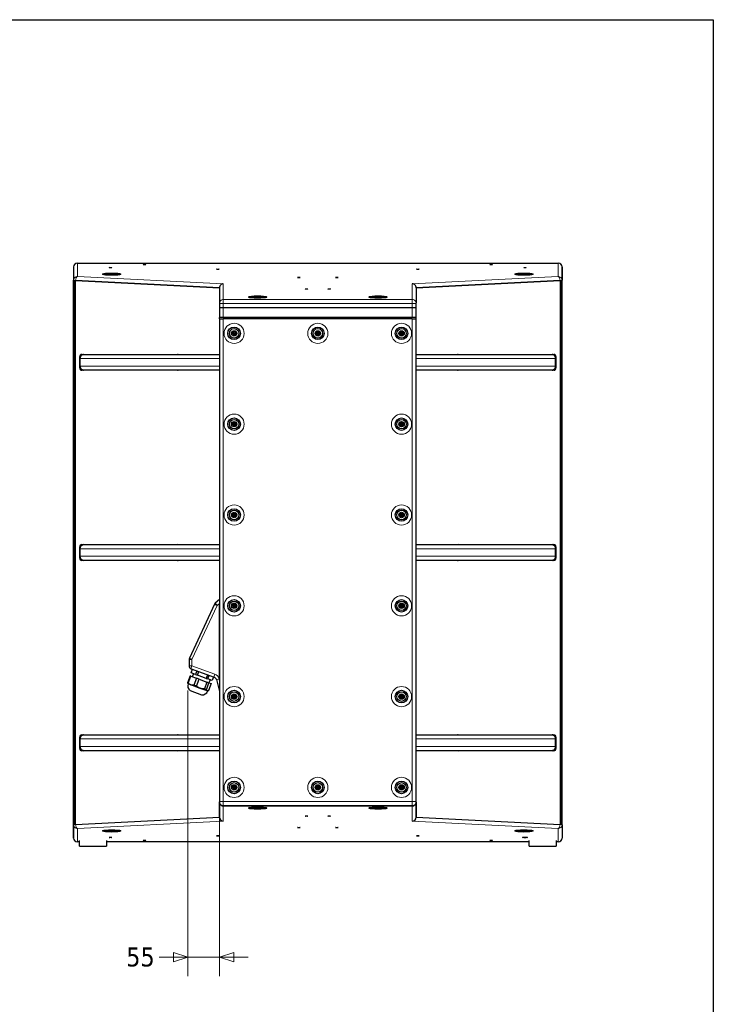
# Model space of a CAD drawing. Header units: millimetres. Extents: x -2236 to 4365, y 90 to 3088.
# Tile 39 of 39: x 3271 to 4365, y 1507 to 3060. Entities that reach past the tile are written whole.
import ezdxf

# ---------------------------------------------------------------- set-up
doc = ezdxf.new("R2010")
doc.units = ezdxf.units.MM
doc.header["$LTSCALE"] = 15
doc.layers.add('Border (ISO)', color=7, linetype='Continuous', lineweight=25)
doc.layers.add('Visibile (ISO)', color=7, linetype='Continuous', lineweight=25)
doc.layers.add('Quota (ISO)', color=7, linetype='Continuous', lineweight=15, true_color=0x008000)
doc.layers.add('Visibile sottile (ISO)', color=9, linetype='Continuous', lineweight=18, true_color=0x808080)
doc.styles.add('Testo nota (ISO)', font='tahoma.ttf')
doc.dimstyles.new('Default (ISO)', dxfattribs={"dimscale": 15, "dimtxt": 2, "dimasz": 1.5, "dimexe": 2, "dimexo": 0.5, "dimgap": 0.5, "dimtad": 1, "dimtoh": 1, "dimrnd": 1e-08, "dimtxsty": 'Testo nota (ISO)', "dimblk": 'Filled-1', "dimcen": 0.09, "dimdle": 10, "dimclrd": 256, "dimclre": 256, "dimclrt": 256, "dimazin": 2, "dimtfac": 0.75, "dimtmove": 0, "dimatfit": 3, "dimfxl": 0, "dimtolj": 1, "dimtzin": 0, "dimlwd": -1, "dimlwe": -1, "dimarcsym": 0})

# ---------------------------------------------------------------- blocks, each defined once
blk = doc.blocks.new('Bordi Bordo di default')
at = {"layer": 'Border (ISO)', "flags": 128}
blk.add_lwpolyline([(6, 6), (6, 204), (291, 204), (291, 6), (6, 6)], dxfattribs=at)
blk = doc.blocks.new('Filled-1')
at = {"color": 0}
for p, q in [((0, 0), (-1, 0.333)), ((-1, 0.333), (-1, -0.333)), ((-1, 0), (0, 0)), ((-1, -0.333), (0, 0))]:
    blk.add_line(p, q, dxfattribs=at)
at = {"color": 0, "flags": 128}
blk.add_lwpolyline([(-1, -0.333), (0, 0), (-1, 0.333), (-1, -0.333)], dxfattribs=at)
at = {"color": 0}
blk.add_solid([(-1, -0.333), (0, 0), (-1, 0.333), (-1, -0.333)], dxfattribs=at)
blk = doc.blocks.new('*D35')
at = {"layer": 'Defpoints', "color": 0, "transparency": 16777216}
for p in [(3536.3, 2009.4), (3586.4, 1826.9), (3586.4, 1581.7)]:
    blk.add_point(p, dxfattribs=at)
at = {"layer": 'Quota (ISO)', "transparency": 16777216}
for p, q in [((3536.3, 2001.9), (3536.3, 1551.7)), ((3586.4, 1819.4), (3586.4, 1551.7)), ((3513.8, 1581.7), (3491.3, 1581.7)), ((3586.4, 1581.7), (3536.3, 1581.7)), ((3608.9, 1581.7), (3631.4, 1581.7))]:
    blk.add_line(p, q, dxfattribs=at)
at = {"layer": 'Quota (ISO)', "transparency": 16777216, "xscale": 22.5, "yscale": 22.5, "zscale": 22.5}
blk.add_blockref('Filled-1', (3536.3, 1581.7), dxfattribs=at)
at = {"layer": 'Quota (ISO)', "transparency": 16777216, "xscale": 22.5, "yscale": 22.5, "zscale": 22.5, "rotation": 180}
blk.add_blockref('Filled-1', (3586.4, 1581.7), dxfattribs=at)
at = {"layer": 'Quota (ISO)', "transparency": 16777216, "insert": (3428, 1581.7), "char_height": 30, "attachment_point": 4, "style": 'Testo nota (ISO)'}
blk.add_mtext('\\A1; 55', dxfattribs=at)

msp = doc.modelspace()

# ---------------------------------------------------------------- linework, layer by layer
at = {"layer": 'Visibile (ISO)'}
for p, q in [((3362.444, 2676.202), (4120.444, 2676.202)), ((3356.444, 2670.202), (3356.444, 2649.154)), ((3356.444, 2670.2), (3356.444, 2649.156)), ((3402.479, 2658.88), (3411.545, 2658.88)), ((3411.545, 2658.706), (3402.479, 2658.706)), ((3402.828, 2658.358), (3402.497, 2658.686)), ((3421.343, 2658.88), (3430.408, 2658.88)), ((3430.408, 2658.706), (3421.343, 2658.706)), ((3430.06, 2658.358), (3430.39, 2658.686)), ((4052.479, 2658.88), (4061.545, 2658.88)), ((4061.545, 2658.706), (4052.479, 2658.706)), ((4052.828, 2658.358), (4052.497, 2658.686)), ((4071.343, 2658.88), (4080.408, 2658.88)), ((4080.408, 2658.706), (4071.343, 2658.706)), ((4080.06, 2658.358), (4080.39, 2658.686)), ((4126.444, 2649.154), (4126.444, 2670.202)), ((4126.444, 2670.2), (4126.444, 2649.156)), ((3356.444, 1790.342), (3356.444, 2649.154)), ((3357.247, 2648.893), (3357.247, 1790.603)), ((3357.247, 2648.893), (3357.247, 1790.603)), ((3359.435, 2648.702), (3586.444, 2637.235)), ((3586.444, 2637.235), (3359.444, 2648.701)), ((3896.444, 2637.235), (4123.452, 2648.702)), ((4123.444, 2648.701), (3896.444, 2637.235)), ((4125.64, 2648.893), (4125.64, 1790.603)), ((4125.64, 1790.603), (4125.64, 2648.893)), ((4126.444, 1790.342), (4126.444, 2649.154)), ((3586.444, 2637.235), (3586.444, 2613.374)), ((3586.444, 2637.235), (3586.444, 2613.42)), ((3896.444, 2637.235), (3896.444, 2613.374)), ((3896.444, 2637.235), (3896.444, 2613.42)), ((3586.444, 2613.374), (3586.444, 2612.633)), ((3586.444, 2612.633), (3586.444, 2606.61)), ((3632.479, 2622.747), (3641.545, 2622.747)), ((3641.545, 2622.573), (3632.479, 2622.573)), ((3632.828, 2622.225), (3632.497, 2622.553)), ((3651.343, 2622.747), (3660.408, 2622.747)), ((3660.408, 2622.573), (3651.343, 2622.573)), ((3660.06, 2622.225), (3660.39, 2622.553)), ((3822.479, 2622.747), (3831.545, 2622.747)), ((3831.545, 2622.573), (3822.479, 2622.573)), ((3822.828, 2622.225), (3822.497, 2622.553)), ((3841.343, 2622.747), (3850.408, 2622.747)), ((3850.408, 2622.573), (3841.343, 2622.573)), ((3850.06, 2622.225), (3850.39, 2622.553)), ((3896.444, 2612.633), (3896.444, 2613.374)), ((3896.444, 2606.61), (3896.444, 2612.633)), ((3586.444, 2606.61), (3586.444, 2590.338)), ((3592.444, 2606.085), (3890.444, 2606.085)), ((3592.444, 2606.085), (3890.444, 2606.085)), ((3896.444, 2590.338), (3896.444, 2606.61)), ((3586.444, 2588.338), (3586.444, 2590.338)), ((3592.444, 2590.338), (3586.444, 2590.338)), ((3586.444, 2588.338), (3592.444, 2588.338)), ((3586.444, 2588.338), (3586.444, 1826.863)), ((3890.444, 2590.338), (3592.444, 2590.338)), ((3890.444, 2588.338), (3592.444, 2588.338)), ((3595.444, 2588.338), (3595.444, 2590.338)), ((3598.444, 2588.338), (3598.444, 2590.338)), ((3639.444, 2590.338), (3639.444, 2588.338)), ((3653.444, 2590.338), (3653.444, 2588.338)), ((3722.921, 2590.338), (3723.694, 2589.568)), ((3723.694, 2589.568), (3723.986, 2590.338)), ((3724.444, 2590.338), (3723.694, 2589.568)), ((3758.421, 2590.338), (3759.194, 2589.568)), ((3759.194, 2589.568), (3759.486, 2590.338)), ((3759.944, 2590.338), (3759.194, 2589.568)), ((3829.444, 2590.338), (3829.444, 2588.338)), ((3843.444, 2590.338), (3843.444, 2588.338)), ((3884.444, 2588.338), (3884.444, 2590.338)), ((3887.444, 2588.338), (3887.444, 2590.338)), ((3896.444, 2590.338), (3890.444, 2590.338)), ((3890.444, 2588.338), (3896.444, 2588.338)), ((3896.444, 2588.338), (3896.444, 2590.338)), ((3896.444, 1826.863), (3896.444, 2588.338)), ((3607.182, 2565.803), (3608.715, 2567.53)), ((3607.91, 2563.612), (3607.182, 2565.803)), ((3610.172, 2563.147), (3607.91, 2563.612)), ((3608.715, 2567.53), (3610.977, 2567.065)), ((3611.706, 2564.873), (3610.172, 2563.147)), ((3610.977, 2567.065), (3611.706, 2564.873)), ((3739.182, 2565.803), (3740.715, 2567.53)), ((3739.91, 2563.612), (3739.182, 2565.803)), ((3742.172, 2563.147), (3739.91, 2563.612)), ((3740.715, 2567.53), (3742.977, 2567.065)), ((3743.706, 2564.873), (3742.172, 2563.147)), ((3742.977, 2567.065), (3743.706, 2564.873)), ((3871.182, 2565.803), (3872.715, 2567.53)), ((3871.91, 2563.612), (3871.182, 2565.803)), ((3874.172, 2563.147), (3871.91, 2563.612)), ((3872.715, 2567.53), (3874.977, 2567.065)), ((3875.706, 2564.873), (3874.172, 2563.147)), ((3874.977, 2567.065), (3875.706, 2564.873)), ((3369.128, 2532.248), (3520.329, 2532.248)), ((3586.444, 2531.748), (3371.784, 2531.748)), ((4111.103, 2531.748), (3896.444, 2531.748)), ((3962.558, 2532.248), (4113.759, 2532.248)), ((3366.011, 2510.848), (3366.011, 2528.648)), ((3366.444, 2525.748), (3366.444, 2513.748)), ((4116.444, 2513.748), (4116.444, 2525.748)), ((4116.877, 2528.648), (4116.877, 2510.848)), ((3520.329, 2507.248), (3369.128, 2507.248)), ((3371.784, 2507.748), (3586.444, 2507.748)), ((3896.444, 2507.748), (4111.103, 2507.748)), ((4113.759, 2507.248), (3962.558, 2507.248)), ((3607.182, 2422.603), (3608.715, 2424.33)), ((3607.91, 2420.412), (3607.182, 2422.603)), ((3608.715, 2424.33), (3610.977, 2423.865)), ((3610.977, 2423.865), (3611.706, 2421.673)), ((3871.182, 2422.603), (3872.715, 2424.33)), ((3871.91, 2420.412), (3871.182, 2422.603)), ((3872.715, 2424.33), (3874.977, 2423.865)), ((3874.977, 2423.865), (3875.706, 2421.673)), ((3610.172, 2419.947), (3607.91, 2420.412)), ((3611.706, 2421.673), (3610.172, 2419.947)), ((3874.172, 2419.947), (3871.91, 2420.412)), ((3875.706, 2421.673), (3874.172, 2419.947)), ((3607.182, 2279.403), (3608.715, 2281.13)), ((3607.91, 2277.212), (3607.182, 2279.403)), ((3610.172, 2276.747), (3607.91, 2277.212)), ((3608.715, 2281.13), (3610.977, 2280.665)), ((3611.706, 2278.473), (3610.172, 2276.747)), ((3610.977, 2280.665), (3611.706, 2278.473)), ((3871.182, 2279.403), (3872.715, 2281.13)), ((3871.91, 2277.212), (3871.182, 2279.403)), ((3874.172, 2276.747), (3871.91, 2277.212)), ((3872.715, 2281.13), (3874.977, 2280.665)), ((3875.706, 2278.473), (3874.172, 2276.747)), ((3874.977, 2280.665), (3875.706, 2278.473)), ((3366.011, 2210.848), (3366.011, 2228.648)), ((3366.444, 2225.748), (3366.444, 2213.748)), ((3369.128, 2232.248), (3520.329, 2232.248)), ((3586.444, 2231.748), (3371.784, 2231.748)), ((4111.103, 2231.748), (3896.444, 2231.748)), ((3962.558, 2232.248), (4113.759, 2232.248)), ((4116.444, 2213.748), (4116.444, 2225.748)), ((4116.877, 2228.648), (4116.877, 2210.848)), ((3520.329, 2207.248), (3369.128, 2207.248)), ((3371.784, 2207.748), (3586.444, 2207.748)), ((3896.444, 2207.748), (4111.103, 2207.748)), ((4113.759, 2207.248), (3962.558, 2207.248)), ((3586.444, 2145.469), (3579.855, 2139.94)), ((3578.537, 2138.223), (3538.912, 2053.246)), ((3607.182, 2136.203), (3608.715, 2137.93)), ((3607.91, 2134.012), (3607.182, 2136.203)), ((3610.172, 2133.547), (3607.91, 2134.012)), ((3608.715, 2137.93), (3610.977, 2137.465)), ((3611.706, 2135.273), (3610.172, 2133.547)), ((3610.977, 2137.465), (3611.706, 2135.273)), ((3871.182, 2136.203), (3872.715, 2137.93)), ((3871.91, 2134.012), (3871.182, 2136.203)), ((3874.172, 2133.547), (3871.91, 2134.012)), ((3872.715, 2137.93), (3874.977, 2137.465)), ((3875.706, 2135.273), (3874.172, 2133.547)), ((3874.977, 2137.465), (3875.706, 2135.273)), ((3538.444, 2051.133), (3538.444, 2041.148)), ((3541.734, 2036.45), (3577.761, 2023.337)), ((3541.962, 2029.769), (3544.083, 2035.595)), ((3540.12, 2025.118), (3536.136, 2014.173)), ((3537.182, 2013.792), (3541.166, 2024.738)), ((3541.166, 2024.738), (3540.12, 2025.118)), ((3541.166, 2024.738), (3550.021, 2021.515)), ((3548.81, 2027.276), (3541.962, 2029.769)), ((3545.251, 2028.572), (3543.541, 2023.873)), ((3550.021, 2021.515), (3546.037, 2010.569)), ((3550.93, 2033.102), (3548.81, 2027.276)), ((3548.81, 2027.276), (3551.559, 2026.276)), ((3554.202, 2019.993), (3550.021, 2021.515)), ((3550.218, 2009.047), (3554.202, 2019.993)), ((3551.559, 2026.276), (3553.68, 2032.102)), ((3565.255, 2021.291), (3551.559, 2026.276)), ((3554.202, 2019.993), (3566.597, 2015.481)), ((3567.375, 2027.117), (3565.255, 2021.291)), ((3565.255, 2021.291), (3568.004, 2020.29)), ((3568.004, 2020.29), (3570.124, 2026.117)), ((3574.851, 2017.798), (3568.004, 2020.29)), ((3571.563, 2018.995), (3569.852, 2014.297)), ((3576.972, 2023.624), (3574.851, 2017.798)), ((3581.504, 2019.252), (3586.444, 2000.817)), ((3536.84, 2012.478), (3536.44, 2013.336)), ((3541.147, 2010.91), (3536.84, 2012.478)), ((3555.954, 2005.521), (3541.147, 2010.91)), ((3567.057, 2001.48), (3555.954, 2005.521)), ((3566.597, 2015.481), (3562.614, 2004.536)), ((3565.75, 2003.394), (3569.733, 2014.34)), ((3569.733, 2014.34), (3566.597, 2015.481)), ((3573.274, 2013.051), (3569.29, 2002.106)), ((3569.733, 2014.34), (3573.274, 2013.051)), ((3540.173, 2001.9), (3558.309, 1995.299)), ((3567.661, 2001.26), (3567.057, 2001.48)), ((3567.661, 2001.26), (3568.519, 2001.66)), ((3607.182, 1993.003), (3608.715, 1994.73)), ((3607.91, 1990.812), (3607.182, 1993.003)), ((3610.172, 1990.347), (3607.91, 1990.812)), ((3608.715, 1994.73), (3610.977, 1994.265)), ((3611.706, 1992.073), (3610.172, 1990.347)), ((3610.977, 1994.265), (3611.706, 1992.073)), ((3871.182, 1993.003), (3872.715, 1994.73)), ((3871.91, 1990.812), (3871.182, 1993.003)), ((3874.172, 1990.347), (3871.91, 1990.812)), ((3872.715, 1994.73), (3874.977, 1994.265)), ((3875.706, 1992.073), (3874.172, 1990.347)), ((3874.977, 1994.265), (3875.706, 1992.073)), ((3366.011, 1910.848), (3366.011, 1928.648)), ((3366.444, 1925.748), (3366.444, 1913.748)), ((3369.128, 1932.248), (3520.329, 1932.248)), ((3586.444, 1931.748), (3371.784, 1931.748)), ((4111.103, 1931.748), (3896.444, 1931.748)), ((3962.558, 1932.248), (4113.759, 1932.248)), ((4116.444, 1913.748), (4116.444, 1925.748)), ((4116.877, 1928.648), (4116.877, 1910.848)), ((3520.329, 1907.248), (3369.128, 1907.248)), ((3371.784, 1907.748), (3586.444, 1907.748)), ((3896.444, 1907.748), (4111.103, 1907.748)), ((4113.759, 1907.248), (3962.558, 1907.248)), ((3607.182, 1849.803), (3608.715, 1851.53)), ((3607.91, 1847.612), (3607.182, 1849.803)), ((3608.715, 1851.53), (3610.977, 1851.065)), ((3611.706, 1848.873), (3610.172, 1847.147)), ((3610.977, 1851.065), (3611.706, 1848.873)), ((3739.182, 1849.803), (3740.715, 1851.53)), ((3739.91, 1847.612), (3739.182, 1849.803)), ((3740.715, 1851.53), (3742.977, 1851.065)), ((3743.706, 1848.873), (3742.172, 1847.147)), ((3742.977, 1851.065), (3743.706, 1848.873)), ((3871.182, 1849.803), (3872.715, 1851.53)), ((3871.91, 1847.612), (3871.182, 1849.803)), ((3872.715, 1851.53), (3874.977, 1851.065)), ((3875.706, 1848.873), (3874.172, 1847.147)), ((3874.977, 1851.065), (3875.706, 1848.873)), ((3610.172, 1847.147), (3607.91, 1847.612)), ((3742.172, 1847.147), (3739.91, 1847.612)), ((3874.172, 1847.147), (3871.91, 1847.612)), ((3586.444, 1826.863), (3586.444, 1826.338)), ((3586.444, 1826.076), (3586.444, 1826.338)), ((3586.444, 1826.076), (3586.444, 1802.261)), ((3586.449, 1826.076), (3586.444, 1826.076)), ((3586.444, 1826.076), (3586.449, 1826.076)), ((3586.444, 1802.261), (3586.444, 1826.076)), ((3592.444, 1820.315), (3890.444, 1820.315)), ((3890.444, 1820.053), (3592.444, 1820.053)), ((3632.479, 1816.923), (3641.545, 1816.923)), ((3641.545, 1816.749), (3632.479, 1816.749)), ((3632.828, 1817.271), (3632.497, 1816.943)), ((3651.343, 1816.923), (3660.408, 1816.923)), ((3660.408, 1816.749), (3651.343, 1816.749)), ((3660.06, 1817.271), (3660.39, 1816.943)), ((3822.479, 1816.923), (3831.545, 1816.923)), ((3831.545, 1816.749), (3822.479, 1816.749)), ((3822.828, 1817.271), (3822.497, 1816.943)), ((3841.343, 1816.923), (3850.408, 1816.923)), ((3850.408, 1816.749), (3841.343, 1816.749)), ((3850.06, 1817.271), (3850.39, 1816.943)), ((3896.438, 1826.076), (3896.444, 1826.076)), ((3896.438, 1826.076), (3896.444, 1826.076)), ((3896.444, 1826.338), (3896.444, 1826.863)), ((3896.444, 1826.076), (3896.444, 1826.338)), ((3896.444, 1826.076), (3896.444, 1802.261)), ((3896.444, 1802.261), (3896.444, 1826.076)), ((3359.435, 1790.794), (3586.444, 1802.261)), ((3359.444, 1790.795), (3586.444, 1802.261)), ((3896.444, 1802.261), (4123.444, 1790.795)), ((3896.444, 1802.261), (4123.452, 1790.794)), ((3356.444, 1769.294), (3356.444, 1790.342)), ((3356.444, 1790.34), (3356.444, 1769.296)), ((4126.444, 1790.342), (4126.444, 1769.294)), ((4126.444, 1790.34), (4126.444, 1769.296)), ((3402.479, 1780.79), (3411.545, 1780.79)), ((3411.545, 1780.616), (3402.479, 1780.616)), ((3402.828, 1781.138), (3402.497, 1780.81)), ((3421.343, 1780.79), (3430.408, 1780.79)), ((3430.408, 1780.616), (3421.343, 1780.616)), ((3430.06, 1781.138), (3430.39, 1780.81)), ((4052.479, 1780.79), (4061.545, 1780.79)), ((4061.545, 1780.616), (4052.479, 1780.616)), ((4052.828, 1781.138), (4052.497, 1780.81)), ((4067.045, 1770.522), (4067.046, 1770.563)), ((4067.173, 1770.315), (4067.177, 1770.573)), ((4069.215, 1770.541), (4069.214, 1770.566)), ((4069.342, 1770.334), (4069.339, 1770.5)), ((4071.343, 1780.79), (4080.408, 1780.79)), ((4080.408, 1780.616), (4071.343, 1780.616)), ((4080.06, 1781.138), (4080.39, 1780.81)), ((3365.444, 1763.294), (3362.444, 1763.294)), ((3365.444, 1756.432), (3365.444, 1765.726)), ((3365.444, 1756.432), (3408.444, 1756.432)), ((3408.444, 1765.726), (3408.444, 1756.432)), ((4074.444, 1763.294), (3408.444, 1763.294)), ((4074.444, 1756.432), (4074.444, 1765.726)), ((4074.444, 1756.432), (4117.444, 1756.432)), ((4117.444, 1765.726), (4117.444, 1756.432)), ((4120.444, 1763.294), (4117.444, 1763.294))]:
    msp.add_line(p, q, dxfattribs=at)
for centre, radius in [((3609.444, 2565.338), 9.9), ((3609.444, 2565.338), 7.5), ((3609.444, 2565.338), 4.25), ((3609.444, 2565.338), 3.75), ((3609.444, 2565.338), 1.25), ((3741.444, 2565.338), 9.9), ((3741.444, 2565.338), 7.5), ((3741.444, 2565.338), 4.25), ((3741.444, 2565.338), 3.75), ((3741.444, 2565.338), 1.25), ((3873.444, 2565.338), 9.9), ((3873.444, 2565.338), 7.5), ((3873.444, 2565.338), 4.25), ((3873.444, 2565.338), 3.75), ((3873.444, 2565.338), 1.25), ((3609.444, 2422.138), 9.9), ((3609.444, 2422.138), 7.5), ((3609.444, 2422.138), 4.25), ((3609.444, 2422.138), 3.75), ((3609.444, 2422.138), 1.25), ((3873.444, 2422.138), 9.9), ((3873.444, 2422.138), 7.5), ((3873.444, 2422.138), 4.25), ((3873.444, 2422.138), 3.75), ((3873.444, 2422.138), 1.25), ((3609.444, 2278.938), 9.9), ((3609.444, 2278.938), 7.5), ((3609.444, 2278.938), 4.25), ((3609.444, 2278.938), 3.75), ((3873.444, 2278.938), 9.9), ((3873.444, 2278.938), 7.5), ((3873.444, 2278.938), 4.25), ((3873.444, 2278.938), 3.75), ((3609.444, 2278.938), 1.25), ((3873.444, 2278.938), 1.25), ((3609.444, 2135.738), 9.9), ((3609.444, 2135.738), 7.5), ((3873.444, 2135.738), 9.9), ((3873.444, 2135.738), 7.5), ((3609.444, 2135.738), 4.25), ((3609.444, 2135.738), 3.75), ((3609.444, 2135.738), 1.25), ((3873.444, 2135.738), 4.25), ((3873.444, 2135.738), 3.75), ((3873.444, 2135.738), 1.25), ((3609.444, 1992.538), 9.9), ((3609.444, 1992.538), 7.5), ((3609.444, 1992.538), 4.25), ((3609.444, 1992.538), 3.75), ((3609.444, 1992.538), 1.25), ((3873.444, 1992.538), 9.9), ((3873.444, 1992.538), 7.5), ((3873.444, 1992.538), 4.25), ((3873.444, 1992.538), 3.75), ((3873.444, 1992.538), 1.25), ((3609.444, 1849.338), 9.9), ((3609.444, 1849.338), 7.5), ((3609.444, 1849.338), 4.25), ((3609.444, 1849.338), 3.75), ((3609.444, 1849.338), 1.25), ((3741.444, 1849.338), 9.9), ((3741.444, 1849.338), 7.5), ((3741.444, 1849.338), 4.25), ((3741.444, 1849.338), 3.75), ((3741.444, 1849.338), 1.25), ((3873.444, 1849.338), 9.9), ((3873.444, 1849.338), 7.5), ((3873.444, 1849.338), 4.25), ((3873.444, 1849.338), 3.75), ((3873.444, 1849.338), 1.25)]:
    msp.add_circle(centre, radius, dxfattribs=at)
for centre, radius, start, end in [((3362.444, 2670.202), 6, 90, 180), ((4120.444, 2670.202), 6, 0, 90), ((3583.069, 2136.11), 5, 130, 155), ((3543.444, 2051.133), 5, 155, 180), ((3543.444, 2041.148), 5, 180, 250), ((3575.708, 2017.699), 6, 15, 70), ((3545.42, 2009.355), 9.131, 160, 234.175089), ((3540.309, 2002.276), 0.4, 234.175089, 250), ((3558.446, 1995.675), 0.4, 250, 265.824911), ((3559.081, 2004.383), 9.131, 265.824911, 340), ((3362.444, 1769.294), 6, 180, 270), ((4120.444, 1769.294), 6, 270, 0)]:
    msp.add_arc(centre, radius, start, end, dxfattribs=at)
for centre, major_axis in [((3468.08, 2673.72), (-2, 0)), ((4014.807, 2673.72), (-2, 0)), ((3416.444, 2658.793), (-14.5, 0)), ((3414.694, 2669.068), (-2, 0)), ((3583.727, 2666.449), (-2, 0)), ((3899.161, 2666.449), (-2, 0)), ((4066.444, 2658.793), (-14.5, 0)), ((4068.194, 2669.068), (-2, 0)), ((3711.444, 2653.513), (-2, 0)), ((3771.444, 2653.513), (-2, 0)), ((3723.694, 2635.393), (-2, 0)), ((3759.194, 2635.393), (-2, 0)), ((3646.444, 2622.66), (-14.5, 0)), ((3836.444, 2622.66), (-14.5, 0)), ((3646.444, 1816.836), (14.5, 0)), ((3836.444, 1816.836), (14.5, 0)), ((3723.694, 1804.103), (-2, 0)), ((3759.194, 1804.103), (-2, 0)), ((3711.444, 1785.983), (-2, 0)), ((3771.444, 1785.983), (-2, 0)), ((3416.444, 1780.703), (14.5, 0)), ((3414.694, 1770.428), (-2, 0)), ((3583.727, 1773.046), (-2, 0)), ((3899.161, 1773.046), (-2, 0)), ((4066.444, 1780.703), (14.5, 0)), ((4068.194, 1770.428), (3.95, 0)), ((4068.194, 1770.428), (-2, 0)), ((3468.08, 1765.776), (-2, 0)), ((4014.807, 1765.776), (-2, 0))]:
    msp.add_ellipse(centre, major_axis=major_axis, ratio=0.08715574, dxfattribs=at)
for centre, major_axis, ratio, start_param, end_param in [((3416.444, 2658.793), (-14, 0), 0.08715574, 3.2130821, 6.21169586), ((3416.444, 2658.793), (14, 0), 0.08715574, 3.2130821, 6.21169586), ((3416.444, 2658.793), (-5, 0), 0.08715574, 3.34295057, 6.08182739), ((3416.444, 2658.793), (5, 0), 0.08715574, 3.34295057, 6.08182739), ((4066.444, 2658.793), (-14, 0), 0.08715574, 3.2130821, 6.21169586), ((4066.444, 2658.793), (14, 0), 0.08715574, 3.2130821, 6.21169586), ((4066.444, 2658.793), (-5, 0), 0.08715574, 3.34295057, 6.08182739), ((4066.444, 2658.793), (5, 0), 0.08715574, 3.34295057, 6.08182739), ((3362.444, 2649.154), (-6, 0), 0.08715574, 0, 1.04554509), ((3592.444, 2637.537), (4.451, 4.232), 0.95079374, 0.83578679, 2.40658312), ((3890.444, 2637.537), (4.451, -4.232), 0.95079374, 0.73500953, 2.30580586), ((4120.444, 2649.154), (6, 0), 0.08715574, 5.23764021, 6.28318531), ((3646.444, 2622.66), (-14, 0), 0.08715574, 3.2130821, 6.21169586), ((3646.444, 2622.66), (14, 0), 0.08715574, 3.2130821, 6.21169586), ((3646.444, 2622.66), (-5, 0), 0.08715574, 3.34295057, 6.08182739), ((3646.444, 2622.66), (5, 0), 0.08715574, 3.34295057, 6.08182739), ((3836.444, 2622.66), (-14, 0), 0.08715574, 3.2130821, 6.21169586), ((3836.444, 2622.66), (14, 0), 0.08715574, 3.2130821, 6.21169586), ((3836.444, 2622.66), (-5, 0), 0.08715574, 3.34295057, 6.08182739), ((3836.444, 2622.66), (5, 0), 0.08715574, 3.34295057, 6.08182739), ((3592.444, 2606.61), (6, 0), 0.08748866, 3.14159265, 4.71238898), ((3592.444, 2606.61), (-6, 0), 0.08748866, 0, 1.57079633), ((3890.444, 2606.61), (6, 0), 0.08748866, 4.71238898, 6.28318531), ((3890.444, 2606.61), (-6, 0), 0.08748866, 1.57079633, 3.14159265), ((3369.128, 2528.648), (0, 3.6), 0.8660254, 0, 1.57079633), ((3372.128, 2528.648), (0, 3.6), 0.8660254, 0, 0.66602641), ((3520.329, 2528.648), (0, 3.6), 0.8660254, 5.74984006, 6.28318531), ((3962.558, 2528.648), (0, 3.6), 0.8660254, 0, 0.53334525), ((4110.759, 2528.648), (0, 3.6), 0.8660254, 5.6171589, 6.28318531), ((4113.759, 2528.648), (0, 3.6), 0.8660254, 4.71238898, 6.28318531), ((3369.128, 2510.848), (0, -3.6), 0.8660254, 4.71238898, 6.28318531), ((3372.128, 2510.848), (0, -3.6), 0.8660254, 5.6171589, 6.28318531), ((3520.329, 2510.848), (0, -3.6), 0.8660254, 0, 0.53334525), ((3962.558, 2510.848), (0, -3.6), 0.8660254, 5.74984006, 6.28318531), ((4110.759, 2510.848), (0, -3.6), 0.8660254, 0, 0.66602641), ((4113.759, 2510.848), (0, -3.6), 0.8660254, 0, 1.57079633), ((3369.128, 2228.648), (0, 3.6), 0.8660254, 0, 1.57079633), ((3372.128, 2228.648), (0, 3.6), 0.8660254, 0, 0.66602641), ((3520.329, 2228.648), (0, 3.6), 0.8660254, 5.74984006, 6.28318531), ((3962.558, 2228.648), (0, 3.6), 0.8660254, 0, 0.53334525), ((4110.759, 2228.648), (0, 3.6), 0.8660254, 5.6171589, 6.28318531), ((4113.759, 2228.648), (0, 3.6), 0.8660254, 4.71238898, 6.28318531), ((3369.128, 2210.848), (0, -3.6), 0.8660254, 4.71238898, 6.28318531), ((3372.128, 2210.848), (0, -3.6), 0.8660254, 5.6171589, 6.28318531), ((3520.329, 2210.848), (0, -3.6), 0.8660254, 0, 0.53334525), ((3962.558, 2210.848), (0, -3.6), 0.8660254, 5.74984006, 6.28318531), ((4110.759, 2210.848), (0, -3.6), 0.8660254, 0, 0.66602641), ((4113.759, 2210.848), (0, -3.6), 0.8660254, 0, 1.57079633), ((3369.128, 1928.648), (0, 3.6), 0.8660254, 0, 1.57079633), ((3372.128, 1928.648), (0, 3.6), 0.8660254, 0, 0.66602641), ((3520.329, 1928.648), (0, 3.6), 0.8660254, 5.74984006, 6.28318531), ((3962.558, 1928.648), (0, 3.6), 0.8660254, 0, 0.53334525), ((4110.759, 1928.648), (0, 3.6), 0.8660254, 5.6171589, 6.28318531), ((4113.759, 1928.648), (0, 3.6), 0.8660254, 4.71238898, 6.28318531), ((3369.128, 1910.848), (0, -3.6), 0.8660254, 4.71238898, 6.28318531), ((4113.759, 1910.848), (0, -3.6), 0.8660254, 0, 1.57079633), ((3372.128, 1910.848), (0, -3.6), 0.8660254, 5.6171589, 6.28318531), ((3520.329, 1910.848), (0, -3.6), 0.8660254, 0, 0.53334525), ((3962.558, 1910.848), (0, -3.6), 0.8660254, 5.74984006, 6.28318531), ((4110.759, 1910.848), (0, -3.6), 0.8660254, 0, 0.66602641), ((3592.444, 1826.338), (0, -6.023), 0.9961947, 4.71238898, 6.28318531), ((3592.444, 1826.076), (0, -6.023), 0.9961947, 4.71238898, 6.28318531), ((3646.444, 1816.836), (-14, 0), 0.08715574, 3.2130821, 6.21169586), ((3646.444, 1816.836), (14, 0), 0.08715574, 3.2130821, 6.21169586), ((3646.444, 1816.836), (-5, 0), 0.08715574, 3.34295057, 6.08182739), ((3646.444, 1816.836), (5, 0), 0.08715574, 3.34295057, 6.08182739), ((3836.444, 1816.836), (-14, 0), 0.08715574, 3.2130821, 6.21169586), ((3836.444, 1816.836), (14, 0), 0.08715574, 3.2130821, 6.21169586), ((3836.444, 1816.836), (-5, 0), 0.08715574, 3.34295057, 6.08182739), ((3836.444, 1816.836), (5, 0), 0.08715574, 3.34295057, 6.08182739), ((3890.444, 1826.338), (0, -6.023), 0.9961947, 0, 1.57079633), ((3890.444, 1826.076), (0, -6.023), 0.9961947, 0, 1.57079633), ((3592.444, 1801.959), (4.451, -4.232), 0.95079374, 3.87660219, 5.44739851), ((3890.444, 1801.959), (4.451, 4.232), 0.95079374, 3.97737945, 5.54817577), ((3362.444, 1790.342), (-6, 0), 0.08715574, 5.23764021, 6.28318531), ((4120.444, 1790.342), (6, 0), 0.08715574, 0, 1.04554509), ((3416.444, 1780.703), (-14, 0), 0.08715574, 3.2130821, 6.21169586), ((3416.444, 1780.703), (14, 0), 0.08715574, 3.2130821, 6.21169586), ((3416.444, 1780.703), (-5, 0), 0.08715574, 3.34295057, 6.08182739), ((3416.444, 1780.703), (5, 0), 0.08715574, 3.34295057, 6.08182739), ((4066.444, 1780.703), (-14, 0), 0.08715574, 3.2130821, 6.21169586), ((4066.444, 1780.703), (14, 0), 0.08715574, 3.2130821, 6.21169586), ((4066.444, 1780.703), (-5, 0), 0.08715574, 3.34295057, 6.08182739), ((4066.444, 1780.703), (5, 0), 0.08715574, 3.34295057, 6.08182739), ((4066.525, 1770.42), (-0.279, 0), 0.08715574, 5.08343692, 7.59008978), ((4066.07, 1770.522), (0.975, 0), 0.08715574, 5.08343692, 6.54289223), ((4066.198, 1770.315), (0.975, 0), 0.08715574, 6.13063447, 7.59008978), ((4067.282, 1770.55), (-0.279, 0), 0.08715574, 4.03623936, 6.54289223), ((4067.437, 1770.298), (-0.279, 0), 0.08715574, 6.13063447, 8.63728733), ((4068.066, 1770.635), (0.975, 0), 0.08715574, 4.03624125, 5.49569279), ((4068.321, 1770.221), (-0.975, 0), 0.08715574, 4.03623936, 5.49569468), ((4068.951, 1770.558), (0.279, 0), 0.08715574, 6.13063636, 8.63728544), ((4069.106, 1770.306), (0.279, 0), 0.08715574, 4.03623936, 6.54289223), ((4070.19, 1770.541), (-0.975, 0), 0.08715574, 6.13063447, 7.59008978), ((4070.317, 1770.334), (-0.975, 0), 0.08715574, 5.08343692, 6.54289223), ((4069.863, 1770.436), (0.279, 0), 0.08715574, 5.08343692, 7.59008978)]:
    msp.add_ellipse(centre, major_axis=major_axis, ratio=ratio, start_param=start_param, end_param=end_param, dxfattribs=at)
for points, weights in [([(3402.655, 2658.706), (3402.568, 2658.792), (3402.479, 2658.88)], [1.00044756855, 1.00024363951, 1]), ([(3411.545, 2658.88), (3411.675, 2658.752), (3411.8, 2658.631)], [1, 1.00118829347, 1.00169220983]), ([(3421.088, 2658.631), (3421.212, 2658.752), (3421.343, 2658.88)], [1.00169220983, 1.00118829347, 1]), ([(3430.408, 2658.88), (3430.32, 2658.792), (3430.232, 2658.706)], [1, 1.00024363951, 1.00044756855]), ([(4052.655, 2658.706), (4052.568, 2658.792), (4052.479, 2658.88)], [1.00044756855, 1.00024363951, 1]), ([(4061.545, 2658.88), (4061.675, 2658.752), (4061.8, 2658.631)], [1, 1.00118829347, 1.00169220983]), ([(4071.088, 2658.631), (4071.212, 2658.752), (4071.343, 2658.88)], [1.00169220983, 1.00118829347, 1]), ([(4080.408, 2658.88), (4080.32, 2658.792), (4080.232, 2658.706)], [1, 1.00024363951, 1.00044756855]), ([(3632.655, 2622.573), (3632.568, 2622.659), (3632.479, 2622.747)], [1.00044756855, 1.00024363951, 1]), ([(3641.545, 2622.747), (3641.675, 2622.619), (3641.8, 2622.498)], [1, 1.00118829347, 1.00169220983]), ([(3651.088, 2622.498), (3651.212, 2622.619), (3651.343, 2622.747)], [1.00169220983, 1.00118829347, 1]), ([(3660.408, 2622.747), (3660.32, 2622.659), (3660.232, 2622.573)], [1, 1.00024363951, 1.00044756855]), ([(3822.655, 2622.573), (3822.568, 2622.659), (3822.479, 2622.747)], [1.00044756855, 1.00024363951, 1]), ([(3831.545, 2622.747), (3831.675, 2622.619), (3831.8, 2622.498)], [1, 1.00118829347, 1.00169220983]), ([(3841.088, 2622.498), (3841.212, 2622.619), (3841.343, 2622.747)], [1.00169220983, 1.00118829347, 1]), ([(3850.408, 2622.747), (3850.32, 2622.659), (3850.232, 2622.573)], [1, 1.00024363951, 1.00044756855]), ([(3537.182, 2013.792), (3536.555, 2013.698), (3536.136, 2014.173)], [1.32949699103, 1.34095755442, 1.32949699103]), ([(3536.136, 2014.173), (3536.272, 2013.695), (3536.44, 2013.336)], [1.08097344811, 1.07492134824, 1.06515483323]), ([(3541.147, 2010.91), (3539.021, 2011.684), (3537.182, 2013.792)], [1, 1.06090587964, 1.08097344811]), ([(3546.037, 2010.569), (3543.273, 2010.136), (3541.147, 2010.91)], [1.08097344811, 1.06090587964, 1]), ([(3550.218, 2009.047), (3548.024, 2009.524), (3546.037, 2010.569)], [1.32949699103, 1.34095755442, 1.32949699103]), ([(3555.954, 2005.521), (3552.978, 2006.604), (3550.218, 2009.047)], [1, 1.06090587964, 1.08097344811]), ([(3562.614, 2004.536), (3558.93, 2004.438), (3555.954, 2005.521)], [1.08097344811, 1.06090587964, 1]), ([(3565.75, 2003.394), (3564.078, 2003.681), (3562.614, 2004.536)], [1.32949699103, 1.34095755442, 1.32949699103]), ([(3567.057, 2001.48), (3566.207, 2001.789), (3565.75, 2003.394)], [1, 1.06090587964, 1.08097344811]), ([(3569.29, 2002.106), (3567.907, 2001.17), (3567.057, 2001.48)], [1.08097344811, 1.06090587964, 1]), ([(3632.479, 1816.749), (3632.568, 1816.837), (3632.655, 1816.923)], [1, 1.00024363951, 1.00044756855]), ([(3641.8, 1816.998), (3641.675, 1816.877), (3641.545, 1816.749)], [1.00169220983, 1.00118829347, 1]), ([(3651.343, 1816.749), (3651.212, 1816.877), (3651.088, 1816.998)], [1, 1.00118829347, 1.00169220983]), ([(3660.232, 1816.923), (3660.32, 1816.837), (3660.408, 1816.749)], [1.00044756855, 1.00024363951, 1]), ([(3822.479, 1816.749), (3822.568, 1816.837), (3822.655, 1816.923)], [1, 1.00024363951, 1.00044756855]), ([(3831.8, 1816.998), (3831.675, 1816.877), (3831.545, 1816.749)], [1.00169220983, 1.00118829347, 1]), ([(3841.343, 1816.749), (3841.212, 1816.877), (3841.088, 1816.998)], [1, 1.00118829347, 1.00169220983]), ([(3850.232, 1816.923), (3850.32, 1816.837), (3850.408, 1816.749)], [1.00044756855, 1.00024363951, 1]), ([(3402.479, 1780.616), (3402.568, 1780.704), (3402.655, 1780.79)], [1, 1.00024363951, 1.00044756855]), ([(3411.8, 1780.865), (3411.675, 1780.744), (3411.545, 1780.616)], [1.00169220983, 1.00118829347, 1]), ([(3421.343, 1780.616), (3421.212, 1780.744), (3421.088, 1780.865)], [1, 1.00118829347, 1.00169220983]), ([(3430.232, 1780.79), (3430.32, 1780.704), (3430.408, 1780.616)], [1.00044756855, 1.00024363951, 1]), ([(4052.479, 1780.616), (4052.568, 1780.704), (4052.655, 1780.79)], [1, 1.00024363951, 1.00044756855]), ([(4061.8, 1780.865), (4061.675, 1780.744), (4061.545, 1780.616)], [1.00169220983, 1.00118829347, 1]), ([(4071.343, 1780.616), (4071.212, 1780.744), (4071.088, 1780.865)], [1, 1.00118829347, 1.00169220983]), ([(4080.232, 1780.79), (4080.32, 1780.704), (4080.408, 1780.616)], [1.00044756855, 1.00024363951, 1])]:
    msp.add_rational_spline(points, weights, degree=2, dxfattribs=at)
for points, knots in [([(3371.784, 2531.748), (3371.452, 2531.748), (3371.089, 2531.711), (3370.377, 2531.55), (3370.029, 2531.427), (3369.417, 2531.139), (3369.097, 2530.949), (3368.5, 2530.496), (3368.221, 2530.233), (3367.758, 2529.707), (3367.529, 2529.396), (3367.134, 2528.725), (3366.967, 2528.365), (3366.719, 2527.683), (3366.613, 2527.3), (3366.476, 2526.516), (3366.444, 2526.115), (3366.444, 2525.748)], [0.900836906, 0.900836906, 0.900836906, 0.900836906, 1.015979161, 1.015979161, 1.131121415, 1.131121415, 1.244688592, 1.244688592, 1.358255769, 1.358255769, 1.469919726, 1.469919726, 1.581583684, 1.581583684, 1.69168334, 1.69168334, 1.801782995, 1.801782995, 1.801782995, 1.801782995]), ([(4116.444, 2525.748), (4116.444, 2526.115), (4116.412, 2526.516), (4116.274, 2527.3), (4116.169, 2527.683), (4115.92, 2528.365), (4115.754, 2528.725), (4115.358, 2529.396), (4115.129, 2529.707), (4114.666, 2530.233), (4114.388, 2530.496), (4113.79, 2530.949), (4113.47, 2531.139), (4112.859, 2531.427), (4112.51, 2531.55), (4111.799, 2531.711), (4111.436, 2531.748), (4111.103, 2531.748)], [1.801782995, 1.801782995, 1.801782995, 1.801782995, 1.911882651, 1.911882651, 2.021982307, 2.021982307, 2.133646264, 2.133646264, 2.245310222, 2.245310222, 2.358877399, 2.358877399, 2.472444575, 2.472444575, 2.58758683, 2.58758683, 2.702729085, 2.702729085, 2.702729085, 2.702729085]), ([(3366.444, 2513.748), (3366.444, 2513.381), (3366.476, 2512.98), (3366.613, 2512.196), (3366.719, 2511.813), (3366.967, 2511.131), (3367.134, 2510.771), (3367.529, 2510.1), (3367.758, 2509.789), (3368.221, 2509.263), (3368.5, 2509), (3369.097, 2508.547), (3369.417, 2508.357), (3370.029, 2508.069), (3370.377, 2507.946), (3371.089, 2507.785), (3371.452, 2507.748), (3371.784, 2507.748)], [1.801782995, 1.801782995, 1.801782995, 1.801782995, 1.911882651, 1.911882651, 2.021982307, 2.021982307, 2.133646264, 2.133646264, 2.245310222, 2.245310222, 2.358877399, 2.358877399, 2.472444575, 2.472444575, 2.58758683, 2.58758683, 2.702729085, 2.702729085, 2.702729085, 2.702729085]), ([(4111.103, 2507.748), (4111.436, 2507.748), (4111.799, 2507.785), (4112.51, 2507.946), (4112.859, 2508.069), (4113.47, 2508.357), (4113.79, 2508.547), (4114.388, 2509), (4114.666, 2509.263), (4115.129, 2509.789), (4115.358, 2510.1), (4115.754, 2510.771), (4115.92, 2511.131), (4116.169, 2511.813), (4116.274, 2512.196), (4116.412, 2512.98), (4116.444, 2513.381), (4116.444, 2513.748)], [0.900836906, 0.900836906, 0.900836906, 0.900836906, 1.015979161, 1.015979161, 1.131121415, 1.131121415, 1.244688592, 1.244688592, 1.358255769, 1.358255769, 1.469919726, 1.469919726, 1.581583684, 1.581583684, 1.69168334, 1.69168334, 1.801782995, 1.801782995, 1.801782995, 1.801782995]), ([(3371.784, 2231.748), (3371.452, 2231.748), (3371.089, 2231.711), (3370.377, 2231.55), (3370.029, 2231.427), (3369.417, 2231.139), (3369.097, 2230.949), (3368.5, 2230.496), (3368.221, 2230.233), (3367.758, 2229.707), (3367.529, 2229.396), (3367.134, 2228.725), (3366.967, 2228.365), (3366.719, 2227.683), (3366.613, 2227.3), (3366.476, 2226.516), (3366.444, 2226.115), (3366.444, 2225.748)], [0.900836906, 0.900836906, 0.900836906, 0.900836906, 1.015979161, 1.015979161, 1.131121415, 1.131121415, 1.244688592, 1.244688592, 1.358255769, 1.358255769, 1.469919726, 1.469919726, 1.581583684, 1.581583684, 1.69168334, 1.69168334, 1.801782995, 1.801782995, 1.801782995, 1.801782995]), ([(4116.444, 2225.748), (4116.444, 2226.115), (4116.412, 2226.516), (4116.274, 2227.3), (4116.169, 2227.683), (4115.92, 2228.365), (4115.754, 2228.725), (4115.358, 2229.396), (4115.129, 2229.707), (4114.666, 2230.233), (4114.388, 2230.496), (4113.79, 2230.949), (4113.47, 2231.139), (4112.859, 2231.427), (4112.51, 2231.55), (4111.799, 2231.711), (4111.436, 2231.748), (4111.103, 2231.748)], [1.801782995, 1.801782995, 1.801782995, 1.801782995, 1.911882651, 1.911882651, 2.021982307, 2.021982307, 2.133646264, 2.133646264, 2.245310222, 2.245310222, 2.358877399, 2.358877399, 2.472444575, 2.472444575, 2.58758683, 2.58758683, 2.702729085, 2.702729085, 2.702729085, 2.702729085]), ([(3366.444, 2213.748), (3366.444, 2213.381), (3366.476, 2212.98), (3366.613, 2212.196), (3366.719, 2211.813), (3366.967, 2211.131), (3367.134, 2210.771), (3367.529, 2210.1), (3367.758, 2209.789), (3368.221, 2209.263), (3368.5, 2209), (3369.097, 2208.547), (3369.417, 2208.357), (3370.029, 2208.069), (3370.377, 2207.946), (3371.089, 2207.785), (3371.452, 2207.748), (3371.784, 2207.748)], [1.801782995, 1.801782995, 1.801782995, 1.801782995, 1.911882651, 1.911882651, 2.021982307, 2.021982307, 2.133646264, 2.133646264, 2.245310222, 2.245310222, 2.358877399, 2.358877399, 2.472444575, 2.472444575, 2.58758683, 2.58758683, 2.702729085, 2.702729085, 2.702729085, 2.702729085]), ([(4111.103, 2207.748), (4111.436, 2207.748), (4111.799, 2207.785), (4112.51, 2207.946), (4112.859, 2208.069), (4113.47, 2208.357), (4113.79, 2208.547), (4114.388, 2209), (4114.666, 2209.263), (4115.129, 2209.789), (4115.358, 2210.1), (4115.754, 2210.771), (4115.92, 2211.131), (4116.169, 2211.813), (4116.274, 2212.196), (4116.412, 2212.98), (4116.444, 2213.381), (4116.444, 2213.748)], [0.900836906, 0.900836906, 0.900836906, 0.900836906, 1.015979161, 1.015979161, 1.131121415, 1.131121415, 1.244688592, 1.244688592, 1.358255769, 1.358255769, 1.469919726, 1.469919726, 1.581583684, 1.581583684, 1.69168334, 1.69168334, 1.801782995, 1.801782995, 1.801782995, 1.801782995]), ([(3371.784, 1931.748), (3371.452, 1931.748), (3371.089, 1931.711), (3370.377, 1931.55), (3370.029, 1931.427), (3369.417, 1931.139), (3369.097, 1930.949), (3368.5, 1930.496), (3368.221, 1930.233), (3367.758, 1929.707), (3367.529, 1929.396), (3367.134, 1928.725), (3366.967, 1928.365), (3366.719, 1927.683), (3366.613, 1927.3), (3366.476, 1926.516), (3366.444, 1926.115), (3366.444, 1925.748)], [0.900836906, 0.900836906, 0.900836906, 0.900836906, 1.015979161, 1.015979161, 1.131121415, 1.131121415, 1.244688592, 1.244688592, 1.358255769, 1.358255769, 1.469919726, 1.469919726, 1.581583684, 1.581583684, 1.69168334, 1.69168334, 1.801782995, 1.801782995, 1.801782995, 1.801782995]), ([(4116.444, 1925.748), (4116.444, 1926.115), (4116.412, 1926.516), (4116.274, 1927.3), (4116.169, 1927.683), (4115.92, 1928.365), (4115.754, 1928.725), (4115.358, 1929.396), (4115.129, 1929.707), (4114.666, 1930.233), (4114.388, 1930.496), (4113.79, 1930.949), (4113.47, 1931.139), (4112.859, 1931.427), (4112.51, 1931.55), (4111.799, 1931.711), (4111.436, 1931.748), (4111.103, 1931.748)], [1.801782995, 1.801782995, 1.801782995, 1.801782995, 1.911882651, 1.911882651, 2.021982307, 2.021982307, 2.133646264, 2.133646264, 2.245310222, 2.245310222, 2.358877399, 2.358877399, 2.472444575, 2.472444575, 2.58758683, 2.58758683, 2.702729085, 2.702729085, 2.702729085, 2.702729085]), ([(3366.444, 1913.748), (3366.444, 1913.381), (3366.476, 1912.98), (3366.613, 1912.196), (3366.719, 1911.813), (3366.967, 1911.131), (3367.134, 1910.771), (3367.529, 1910.1), (3367.758, 1909.789), (3368.221, 1909.263), (3368.5, 1909), (3369.097, 1908.547), (3369.417, 1908.357), (3370.029, 1908.069), (3370.377, 1907.946), (3371.089, 1907.785), (3371.452, 1907.748), (3371.784, 1907.748)], [1.801782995, 1.801782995, 1.801782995, 1.801782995, 1.911882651, 1.911882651, 2.021982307, 2.021982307, 2.133646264, 2.133646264, 2.245310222, 2.245310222, 2.358877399, 2.358877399, 2.472444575, 2.472444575, 2.58758683, 2.58758683, 2.702729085, 2.702729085, 2.702729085, 2.702729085]), ([(4111.103, 1907.748), (4111.436, 1907.748), (4111.799, 1907.785), (4112.51, 1907.946), (4112.859, 1908.069), (4113.47, 1908.357), (4113.79, 1908.547), (4114.388, 1909), (4114.666, 1909.263), (4115.129, 1909.789), (4115.358, 1910.1), (4115.754, 1910.771), (4115.92, 1911.131), (4116.169, 1911.813), (4116.274, 1912.196), (4116.412, 1912.98), (4116.444, 1913.381), (4116.444, 1913.748)], [0.900836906, 0.900836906, 0.900836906, 0.900836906, 1.015979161, 1.015979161, 1.131121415, 1.131121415, 1.244688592, 1.244688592, 1.358255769, 1.358255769, 1.469919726, 1.469919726, 1.581583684, 1.581583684, 1.69168334, 1.69168334, 1.801782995, 1.801782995, 1.801782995, 1.801782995])]:
    msp.add_open_spline(points, degree=3, knots=knots, dxfattribs=at)
at = {"layer": 'Visibile sottile (ISO)'}
for p, q in [((3362.444, 2676.179), (3362.444, 2676.202)), ((3362.444, 2655.131), (3362.444, 2676.179)), ((3362.444, 2676.179), (4120.444, 2676.179)), ((4120.444, 2676.202), (4120.444, 2676.179)), ((4120.444, 2676.179), (4120.444, 2655.131)), ((3359.444, 2648.701), (3359.444, 1790.795)), ((3592.444, 2643.514), (3362.444, 2655.131)), ((3592.444, 2618.61), (3592.444, 2643.514)), ((4120.444, 2655.131), (3890.444, 2643.514)), ((3890.444, 2643.514), (3890.444, 2618.61)), ((4123.444, 1790.795), (4123.444, 2648.701)), ((3592.444, 2612.633), (3586.444, 2612.633)), ((3592.444, 2612.633), (3592.444, 2618.61)), ((3890.444, 2618.61), (3592.444, 2618.61)), ((3592.444, 2612.633), (3890.444, 2612.633)), ((3592.444, 2606.085), (3592.444, 2612.633)), ((3890.444, 2618.61), (3890.444, 2612.633)), ((3896.444, 2612.633), (3890.444, 2612.633)), ((3890.444, 2612.633), (3890.444, 2606.085)), ((3592.444, 2590.338), (3592.444, 2606.085)), ((3890.444, 2606.085), (3890.444, 2590.338)), ((3592.444, 1826.863), (3592.444, 2588.338)), ((3890.444, 2588.338), (3890.444, 1826.863)), ((3366.011, 2528.648), (3367.109, 2528.648)), ((3366.444, 2525.748), (3586.444, 2525.748)), ((3896.444, 2525.748), (4116.444, 2525.748)), ((4115.778, 2528.648), (4116.877, 2528.648)), ((3367.109, 2510.848), (3366.011, 2510.848)), ((3586.444, 2513.748), (3366.444, 2513.748)), ((4116.444, 2513.748), (3896.444, 2513.748)), ((4116.877, 2510.848), (4115.778, 2510.848)), ((3366.011, 2228.648), (3367.109, 2228.648)), ((3366.444, 2225.748), (3586.444, 2225.748)), ((3896.444, 2225.748), (4116.444, 2225.748)), ((4115.778, 2228.648), (4116.877, 2228.648)), ((3367.109, 2210.848), (3366.011, 2210.848)), ((3586.444, 2213.748), (3366.444, 2213.748)), ((4116.444, 2213.748), (3896.444, 2213.748)), ((4116.877, 2210.848), (4115.778, 2210.848)), ((3543.008, 2051.133), (3582.633, 2136.11)), ((3582.633, 2136.11), (3585.933, 2138.879)), ((3586.444, 2138.879), (3585.933, 2138.879)), ((3585.933, 2138.879), (3585.933, 2020.414)), ((3543.008, 2051.133), (3538.444, 2051.133)), ((3543.008, 2041.148), (3543.008, 2051.133)), ((3538.444, 2041.148), (3543.008, 2041.148)), ((3579.035, 2028.036), (3543.008, 2041.148)), ((3585.933, 2020.414), (3585.898, 2020.546)), ((3585.933, 2020.414), (3586.444, 2020.414)), ((3540.075, 2001.952), (3558.416, 1995.276)), ((3366.011, 1928.648), (3367.109, 1928.648)), ((3366.444, 1925.748), (3586.444, 1925.748)), ((3896.444, 1925.748), (4116.444, 1925.748)), ((4115.778, 1928.648), (4116.877, 1928.648)), ((3367.109, 1910.848), (3366.011, 1910.848)), ((3586.444, 1913.748), (3366.444, 1913.748)), ((4116.444, 1913.748), (3896.444, 1913.748)), ((4116.877, 1910.848), (4115.778, 1910.848)), ((3586.444, 1826.863), (3592.444, 1826.863)), ((3592.444, 1826.863), (3592.444, 1820.886)), ((3890.444, 1826.863), (3592.444, 1826.863)), ((3592.444, 1820.886), (3890.444, 1820.886)), ((3592.444, 1820.315), (3592.444, 1820.886)), ((3592.444, 1820.053), (3592.444, 1795.982)), ((3890.444, 1826.863), (3896.444, 1826.863)), ((3890.444, 1820.886), (3890.444, 1826.863)), ((3890.444, 1820.886), (3890.444, 1820.315)), ((3890.444, 1795.982), (3890.444, 1820.053)), ((3592.444, 1795.982), (3362.444, 1784.365)), ((4120.444, 1784.365), (3890.444, 1795.982)), ((3362.444, 1784.365), (3362.444, 1763.317)), ((4066.452, 1770.397), (4066.452, 1770.444)), ((4067.012, 1770.544), (4067.013, 1770.556)), ((4067.633, 1770.281), (4067.63, 1770.559)), ((4068.931, 1770.287), (4068.935, 1770.582)), ((4069.226, 1770.554), (4069.226, 1770.562)), ((4069.964, 1770.413), (4069.963, 1770.459)), ((4120.444, 1763.317), (4120.444, 1784.365)), ((3362.444, 1763.317), (3362.444, 1763.294)), ((3362.444, 1763.317), (3365.444, 1763.317)), ((3408.444, 1763.317), (4074.444, 1763.317)), ((4117.444, 1763.317), (4120.444, 1763.317)), ((4120.444, 1763.294), (4120.444, 1763.317))]:
    msp.add_line(p, q, dxfattribs=at)
for centre in [(3609.444, 2565.338), (3741.444, 2565.338), (3873.444, 2565.338), (3609.444, 2422.138), (3873.444, 2422.138), (3609.444, 2278.938), (3873.444, 2278.938), (3609.444, 2135.738), (3873.444, 2135.738), (3609.444, 1992.538), (3873.444, 1992.538), (3609.444, 1849.338), (3741.444, 1849.338), (3873.444, 1849.338)]:
    msp.add_circle(centre, 15.9, dxfattribs=at)
msp.add_arc((3575.273, 2017.699), 11, 15, 70, dxfattribs=at)
for centre, major_axis, ratio, start_param, end_param in [((3362.444, 2670.202), (-6, 0), 0.9961947, 4.71238898, 6.28318531), ((4120.444, 2670.202), (6, 0), 0.9961947, 0, 1.57079633), ((3362.444, 2649.154), (-6, 0), 0.9961947, 4.71238898, 6.28318531), ((3362.444, 2649.154), (0.303, 5.992), 0.49952229, 0.10077726, 1.67157359), ((4120.444, 2649.154), (6, 0), 0.9961947, 0, 1.57079633), ((4120.444, 2649.154), (-0.303, 5.992), 0.49952229, 4.61161172, 6.18240805), ((3592.444, 2612.633), (-6, 0), 0.9961947, 4.71238898, 6.28318531), ((3890.444, 2612.633), (6, 0), 0.9961947, 0, 1.57079633), ((3583.069, 2136.11), (-4.532, 2.113), 0.03694906, 0, 1.49172403), ((3583.069, 2136.11), (-3.214, 3.83), 0.06687019, 0, 1.51474435), ((3585.694, 2138.312), (1.77, 8.011), 0.01366004, 4.78621433, 5.08733312), ((3543.444, 2051.133), (-4.532, 2.113), 0.03694906, 0, 1.49172403), ((3543.444, 2041.148), (-1.71, -4.698), 0.08193602, 4.74220242, 6.28318531), ((3579.471, 2028.036), (-1.71, -4.698), 0.08193602, 4.74220242, 6.28318531), ((3586.334, 2020.546), (-4.83, -1.294), 0.02263793, 4.79667472, 6.28318531), ((3585.694, 2022.935), (2.656, -29.232), 0.00036129, 1.28853669, 1.48442066), ((3592.444, 1826.863), (-6, 0), 0.9961947, 0, 1.57079633), ((3890.444, 1826.863), (6, 0), 0.9961947, 4.71238898, 6.28318531), ((3362.444, 1790.342), (-6, 0), 0.9961947, 0, 1.57079633), ((3362.444, 1790.342), (0.303, -5.992), 0.49952229, 4.61161172, 6.18240805), ((4120.444, 1790.342), (-0.303, -5.992), 0.49952229, 0.10077726, 1.67157359), ((4120.444, 1790.342), (6, 0), 0.9961947, 4.71238898, 6.28318531), ((3362.444, 1769.294), (-6, 0), 0.9961947, 0, 1.57079633), ((4120.444, 1769.294), (6, 0), 0.9961947, 4.71238898, 6.28318531)]:
    msp.add_ellipse(centre, major_axis=major_axis, ratio=ratio, start_param=start_param, end_param=end_param, dxfattribs=at)

# ---------------------------------------------------------------- block references
at = {"xscale": 15, "yscale": 15, "zscale": 15}
msp.add_blockref('Bordi Bordo di default', (0, 0), dxfattribs=at)

# ---------------------------------------------------------------- dimensions: what is measured, and where the dimension line sits
at = {"layer": 'Quota (ISO)'}
dim = msp.add_linear_dim(base=(3586.444, 1581.72), p1=(3536.289, 2009.355), p2=(3586.444, 1826.863), angle=180, text=' 55', dimstyle='Default (ISO)', override={"dimgap": 0.5, "dimtad": 0, "dimtoh": 0, "dimdec": 1, "dimtol": 0, "dimlim": 0, "dimtp": 0, "dimtm": 0, "dimtdec": 1, "dimtofl": 1, "dimatfit": 1}, dxfattribs=at)
dim.commit()
dim.dimension.update_dxf_attribs({"geometry": '*D35', "text_midpoint": (3455.894, 1581.72), "dimtype": 160})

doc.saveas('drawing.dxf')
